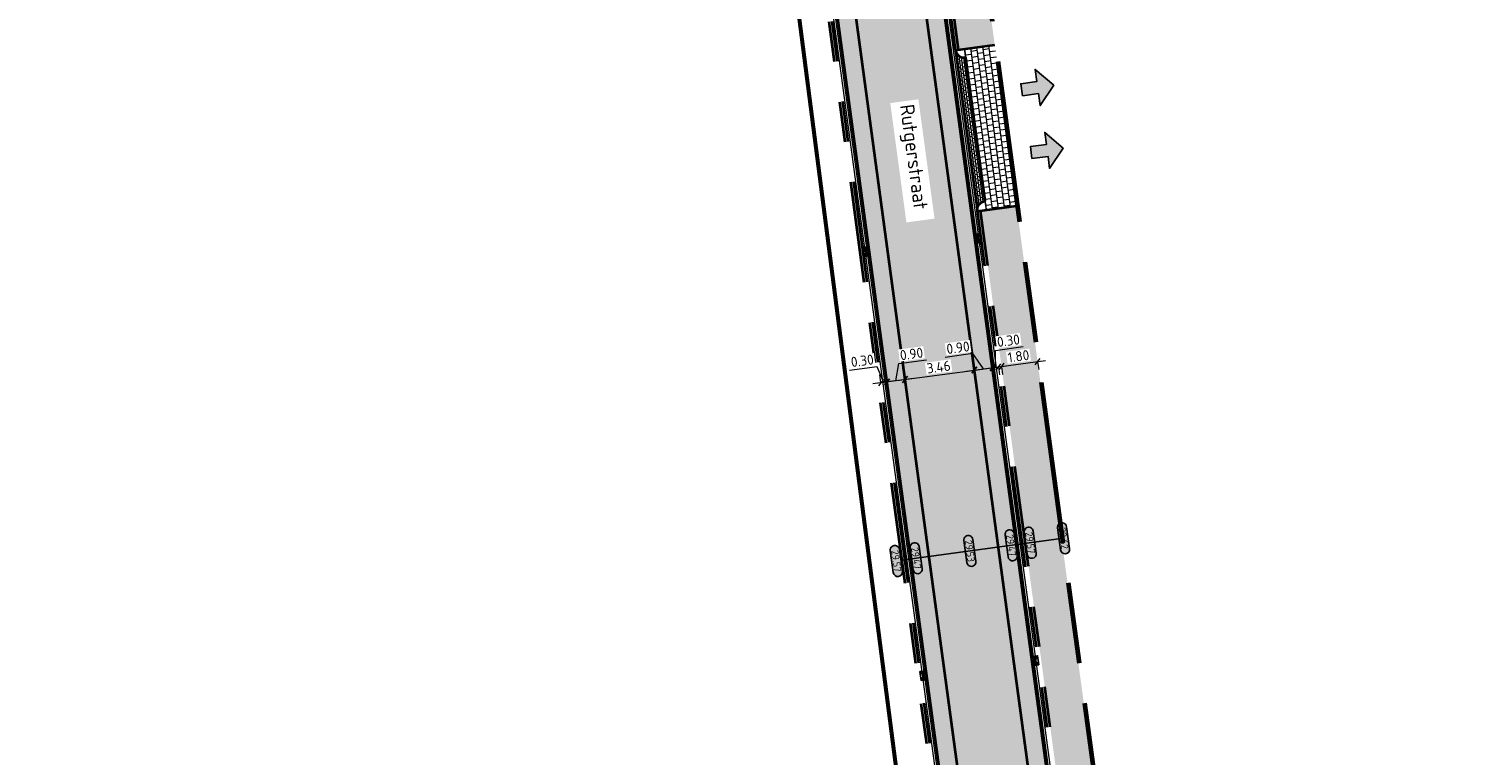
# Model space of a CAD drawing. Header units: metres. Extents: x 199937 to 201628, y 374508 to 375260.
# Tile 30 of 183: x 201115 to 201186, y 374666 to 374702. Entities that reach past the tile are written whole.
import ezdxf
from ezdxf.enums import TextEntityAlignment as Align

# ---------------------------------------------------------------- set-up
doc = ezdxf.new("R2010")
doc.units = ezdxf.units.M
doc.set_wipeout_variables(frame=1)
for name, pattern in [('VH-OPSLUITBAND_100X200', [16, 8, -2, 4, -2]), ('VH-TROTTOIRBAND_130-150', [15, 5, -2, 2, -2, 2, -2]), ('XX-PROJECTGRENS', [18, 12, -3, 0, -3])]:
    doc.linetypes.add(name, pattern=pattern)
doc.layers.add('000___INRIT-PIJL', color=252, linetype='Continuous')
doc.layers.add('N-WE-KG-GRENS_PROJECT-G', color=7, linetype='XX-PROJECTGRENS', lineweight=35, transparency=0.45)
for name, color, linetype, lineweight in [('N-WE-OG-HOOGTELIJN-G', 7, 'Continuous', 25), ('N-WE-RI-KOLK-S', 7, 'Continuous', 25), ('N-WE-VH-GOOT-G', 170, 'Continuous', 35), ('N-WE-VH-KANTOPSLUITING_OPSLUITBAND_100X200-G', 150, 'VH-OPSLUITBAND_100X200', 35), ('N-WE-VH-KANTOPSLUITING_TROTTOIRBAND_130 150-G', 210, 'VH-TROTTOIRBAND_130-150', 35), ('N-WE-VH-KANTOPSLUITING_TROTTOIRBAND_130 150_250_HOEKBLOK-S', 210, 'Continuous', 25), ('N-WE-VH-KANTVERHARDING_STREKLAAG-G', 60, 'Continuous', 18), ('N-WE-VH-VERHARDING_BETONSTRAATSTEEN-G', 252, 'Continuous', 35), ('N-WE-VH-VERHARDING_TEGEL-A', 252, 'Continuous', 18), ('N-WE-VH-VERHARDING_TEGEL-G', 252, 'Continuous', 35), ('X-XX-AL-HOOGTELABEL-S', 7, 'Continuous', 25), ('X-XX-AL-M', 7, 'Continuous', 18), ('X-XX-AL-M-200', 7, 'Continuous', 18), ('X-XX-AL-T35', 50, 'Continuous', 35)]:
    doc.layers.add(name, color=color, linetype=linetype, lineweight=lineweight)
for name, color, linetype, lineweight, true_color in [('N-WE-VH-VERHARDING_BETONSTRAATSTEEN_GRIJS-A', 7, 'Continuous', 18, 0xa6a6a6), ('N-WE-VH-VERHARDING_BETONSTRAATSTEEN_HEIDE-A', 7, 'Continuous', 0, 0x986657), ('N-WE-VH-VERHARDING_BETONSTRAATSTEEN_ROOD-A', 7, 'Continuous', 0, 0xa92c0a)]:
    doc.layers.add(name, color=color, linetype=linetype, lineweight=lineweight, true_color=true_color)
doc.styles.add('NLCS-ISO-ANNOTATIEF-T18', font='NLCS-ISO.ttf', dxfattribs={"height": 1.8})
doc.styles.add('NLCS-ISO-M200-T25', font='NLCS-ISO.ttf', dxfattribs={"height": 0.5})
doc.styles.add('NLCS-ISO-M200-T35', font='NLCS-ISO.ttf', dxfattribs={"height": 0.7})
doc.dimstyles.new('NLCS-M200-T25-SCHRAP_L2_H1', dxfattribs={"dimscale": 0.2, "dimtxt": 2.5, "dimasz": 1.4, "dimexe": 2, "dimexo": 2, "dimgap": 0.7, "dimtad": 1, "dimzin": 0, "dimdsep": 46, "dimtxsty": 'NLCS-ISO-M200-T25', "dimblk": 'OBLIQUE', "dimcen": 0, "dimdle": 2, "dimclrd": 256, "dimclre": 256, "dimclrt": 256, "dimadec": 1, "dimazin": 0, "dimtfac": 1, "dimtdec": 3, "dimtofl": 0, "dimtmove": 0, "dimatfit": 3, "dimldrblk": 'OBLIQUE', "dimfxl": 2, "dimfxlon": 1, "dimtfillclr": 256, "dimtolj": 1, "dimtzin": 0, "dimlwd": -1, "dimlwe": -1, "dimarcsym": 0})

# ---------------------------------------------------------------- blocks, each defined once
blk = doc.blocks.new('inrit')
h = blk.add_hatch(color=256)
h.dxf.hatch_style = 1
h.paths.add_polyline_path([(0.3, 1), (-0.3, 1), (-0.3, 1.8), (-0.9, 1.8), (0, 2.6), (0.9, 1.8), (0.3, 1.8)])
at = {"color": 3, "flags": 128}
blk.add_lwpolyline([(0.3, 1), (-0.3, 1), (-0.3, 1.8), (-0.9, 1.8), (0, 2.6), (0.9, 1.8), (0.3, 1.8), (0.3, 1)], dxfattribs=at)
blk = doc.blocks.new('SVH-TROTTOIRBAND HOEKBLOK_130 150X250_R450_H90UITW_HD-MM')
at = {"linetype": 'Continuous', "lineweight": 0}
for q in [(450, 450), (0, 0)]:
    blk.add_line((0, 450), q, dxfattribs=at)
for radius in [450, 430]:
    blk.add_arc((0, 450), radius, 270, 0, dxfattribs=at)
blk = doc.blocks.new('*U283')
h = blk.add_hatch(color=253)
h.dxf.hatch_style = 1
edge = h.paths.add_edge_path()
edge.add_line((2.73, 1.13), (-2.73, 1.13))
edge.add_arc((-2.73, 0), 1.13, 90, 270)
edge.add_line((-2.73, -1.13), (2.73, -1.13))
edge.add_arc((2.73, 0), 1.13, 270, 450)
blk.add_lwpolyline([(2.73, 1.13), (-2.73, 1.13, 1), (-2.73, -1.13), (2.73, -1.13, 1)], format="xyb", close=True)
at = {"style": 'NLCS-ISO-ANNOTATIEF-T18'}
blk.add_attdef('HGT', text='', height=1.8, dxfattribs=at).set_placement((0, 0), align=Align.MIDDLE_CENTER)
blk = doc.blocks.new('N-SRI-KOLK_STRAAT_450X300-SO')
h = blk.add_hatch(color=256)
h.dxf.hatch_style = 1
h.paths.add_polyline_path([(0, 0.75), (-1.125, 1.5), (-1.125, 0)])
h.paths.add_polyline_path([(1.125, 0), (1.125, 1.5), (0, 0.75)])
for p, q in [((-1.125, 0), (1.125, 1.5)), ((1.125, 0), (-1.125, 1.5))]:
    blk.add_line(p, q)
at = {"flags": 128}
blk.add_lwpolyline([(-1.125, 0), (1.125, 0), (1.125, 1.5), (-1.125, 1.5)], close=True, dxfattribs=at)
blk = doc.blocks.new('_Oblique')
at = {"color": 0, "linetype": 'ByBlock', "lineweight": -2}
blk.add_line((-0.5, -0.5), (0.5, 0.5), dxfattribs=at)
blk = doc.blocks.new('*D782')
at = {"layer": 'Defpoints', "color": 0, "transparency": 16777216}
for p in [(201157.804, 374684.428), (201161.23, 374684.891), (201161.23, 374684.891)]:
    blk.add_point(p, dxfattribs=at)
at = {"layer": 'X-XX-AL-M', "transparency": 16777216}
for p, q in [((201161.23, 374684.891), (201161.177, 374685.287)), ((201157.408, 374684.374), (201161.627, 374684.945)), ((201157.804, 374684.428), (201157.75, 374684.824))]:
    blk.add_line(p, q, dxfattribs=at)
at = {"layer": 'X-XX-AL-M', "transparency": 16777216, "xscale": 0.28, "yscale": 0.28, "zscale": 0.28}
for p, rotation in [((201161.23, 374684.891), 7.698848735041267), ((201157.804, 374684.428), 187.6988487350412)]:
    blk.add_blockref('_Oblique', p, dxfattribs=dict(at, rotation=rotation))
at = {"layer": 'X-XX-AL-M', "transparency": 16777216, "insert": (201159.465, 374685.046), "char_height": 0.5, "attachment_point": 5, "rotation": 7.69885, "style": 'NLCS-ISO-M200-T25', "bg_fill": 3, "box_fill_scale": 1.1, "bg_fill_color": 256, "bg_fill_true_color": 13158600, "bg_fill_transparency": 0}
blk.add_mtext('\\A1;3.46', dxfattribs=at)
blk = doc.blocks.new('*D783')
at = {"layer": 'Defpoints', "color": 0, "transparency": 16777216}
for p in [(201156.912, 374684.307), (201156.912, 374684.307), (201157.804, 374684.428)]:
    blk.add_point(p, dxfattribs=at)
at = {"layer": 'X-XX-AL-M', "transparency": 16777216}
for p, q in [((201157.358, 374684.368), (201157.495, 374685.214)), ((201157.495, 374685.214), (201158.862, 374685.399)), ((201158.2, 374684.481), (201156.516, 374684.254)), ((201156.912, 374684.307), (201156.858, 374684.704)), ((201157.804, 374684.428), (201157.75, 374684.824))]:
    blk.add_line(p, q, dxfattribs=at)
at = {"layer": 'X-XX-AL-M', "transparency": 16777216, "xscale": 0.28, "yscale": 0.28, "zscale": 0.28}
for p, rotation in [((201156.912, 374684.307), 187.6988487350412), ((201157.804, 374684.428), 7.698848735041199)]:
    blk.add_blockref('_Oblique', p, dxfattribs=dict(at, rotation=rotation))
at = {"layer": 'X-XX-AL-M', "transparency": 16777216, "insert": (201158.126, 374685.693), "char_height": 0.5, "attachment_point": 5, "rotation": 7.69885, "style": 'NLCS-ISO-M200-T25', "bg_fill": 3, "box_fill_scale": 1.1, "bg_fill_color": 256, "bg_fill_true_color": 13158600, "bg_fill_transparency": 0}
blk.add_mtext('\\A1;0.90', dxfattribs=at)
blk = doc.blocks.new('*D784')
at = {"layer": 'Defpoints', "color": 0, "transparency": 16777216}
for p in [(201156.615, 374684.267), (201156.615, 374684.267), (201156.912, 374684.307)]:
    blk.add_point(p, dxfattribs=at)
at = {"layer": 'X-XX-AL-M', "transparency": 16777216}
for p, q in [((201156.43, 374685.062), (201155.062, 374684.877)), ((201156.763, 374684.287), (201156.43, 374685.062)), ((201157.308, 374684.361), (201156.218, 374684.214)), ((201156.615, 374684.267), (201156.561, 374684.664)), ((201156.912, 374684.307), (201156.858, 374684.704))]:
    blk.add_line(p, q, dxfattribs=at)
at = {"layer": 'X-XX-AL-M', "transparency": 16777216, "xscale": 0.28, "yscale": 0.28, "zscale": 0.28}
for p, rotation in [((201156.615, 374684.267), 187.6988487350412), ((201156.912, 374684.307), 7.698848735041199)]:
    blk.add_blockref('_Oblique', p, dxfattribs=dict(at, rotation=rotation))
at = {"layer": 'X-XX-AL-M', "transparency": 16777216, "insert": (201155.694, 374685.356), "char_height": 0.5, "attachment_point": 5, "rotation": 7.69885, "style": 'NLCS-ISO-M200-T25', "bg_fill": 3, "box_fill_scale": 1.1, "bg_fill_color": 256, "bg_fill_true_color": 13158600, "bg_fill_transparency": 0}
blk.add_mtext('\\A1;0.30', dxfattribs=at)
blk = doc.blocks.new('*D785')
at = {"layer": 'Defpoints', "color": 0, "transparency": 16777216}
for p in [(201162.122, 374685.012), (201162.122, 374685.012), (201161.23, 374684.891)]:
    blk.add_point(p, dxfattribs=at)
at = {"layer": 'X-XX-AL-M', "transparency": 16777216}
for p, q in [((201161.159, 374685.708), (201159.791, 374685.523)), ((201161.676, 374684.951), (201161.159, 374685.708)), ((201160.834, 374684.837), (201162.519, 374685.065)), ((201161.23, 374684.891), (201161.177, 374685.287)), ((201162.122, 374685.012), (201162.176, 374684.615))]:
    blk.add_line(p, q, dxfattribs=at)
at = {"layer": 'X-XX-AL-M', "transparency": 16777216, "xscale": 0.28, "yscale": 0.28, "zscale": 0.28}
for p, rotation in [((201161.23, 374684.891), 187.6988487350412), ((201162.122, 374685.012), 7.698848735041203)]:
    blk.add_blockref('_Oblique', p, dxfattribs=dict(at, rotation=rotation))
at = {"layer": 'X-XX-AL-M', "transparency": 16777216, "insert": (201160.422, 374686.002), "char_height": 0.5, "attachment_point": 5, "rotation": 7.69885, "style": 'NLCS-ISO-M200-T25', "bg_fill": 3, "box_fill_scale": 1.1, "bg_fill_color": 256, "bg_fill_true_color": 13158600, "bg_fill_transparency": 0}
blk.add_mtext('\\A1;0.90', dxfattribs=at)
blk = doc.blocks.new('*D786')
at = {"layer": 'Defpoints', "color": 0, "transparency": 16777216}
for p in [(201162.122, 374685.012), (201162.419, 374685.052), (201162.419, 374685.052)]:
    blk.add_point(p, dxfattribs=at)
at = {"layer": 'X-XX-AL-M', "transparency": 16777216}
for p, q in [((201162.271, 374685.032), (201162.28, 374685.869)), ((201162.28, 374685.869), (201163.647, 374686.054)), ((201161.726, 374684.958), (201162.816, 374685.105)), ((201162.122, 374685.012), (201162.176, 374684.615)), ((201162.419, 374685.052), (201162.473, 374684.655))]:
    blk.add_line(p, q, dxfattribs=at)
at = {"layer": 'X-XX-AL-M', "transparency": 16777216, "xscale": 0.28, "yscale": 0.28, "zscale": 0.28}
for p, rotation in [((201162.122, 374685.012), 187.6988487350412), ((201162.419, 374685.052), 7.698848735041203)]:
    blk.add_blockref('_Oblique', p, dxfattribs=dict(at, rotation=rotation))
at = {"layer": 'X-XX-AL-M', "transparency": 16777216, "insert": (201162.911, 374686.348), "char_height": 0.5, "attachment_point": 5, "rotation": 7.69885, "style": 'NLCS-ISO-M200-T25', "bg_fill": 3, "box_fill_scale": 1.1, "bg_fill_color": 256, "bg_fill_true_color": 13158600, "bg_fill_transparency": 0}
blk.add_mtext('\\A1;0.30', dxfattribs=at)
blk = doc.blocks.new('*D787')
at = {"layer": 'X-XX-AL-M-200', "transparency": 16777216}
for p, q in [((201162.172, 374685.018), (201164.748, 374685.367)), ((201162.568, 374685.072), (201162.622, 374684.676)), ((201164.352, 374685.313), (201164.405, 374684.917))]:
    blk.add_line(p, q, dxfattribs=at)
at = {"layer": 'X-XX-AL-M-200', "transparency": 16777216, "xscale": 0.28, "yscale": 0.28, "zscale": 0.28}
for p, rotation in [((201162.568, 374685.072), 187.6991485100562), ((201164.352, 374685.313), 7.699148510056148)]:
    blk.add_blockref('_Oblique', p, dxfattribs=dict(at, rotation=rotation))
at = {"layer": 'X-XX-AL-M-200', "transparency": 16777216, "insert": (201163.408, 374685.579), "char_height": 0.5, "attachment_point": 5, "rotation": 7.69915, "style": 'NLCS-ISO-M200-T25', "bg_fill": 3, "box_fill_scale": 1.1, "bg_fill_color": 256, "bg_fill_true_color": 13158600, "bg_fill_transparency": 0}
blk.add_mtext('\\A1;1.80', dxfattribs=at)
at = {"layer": 'Defpoints', "color": 0, "transparency": 16777216}
for p in [(201162.568, 374685.072), (201164.352, 374685.313), (201164.352, 374685.313)]:
    blk.add_point(p, dxfattribs=at)

msp = doc.modelspace()

# ---------------------------------------------------------------- hatches: boundary and pattern name
at = {"layer": 'N-WE-VH-VERHARDING_BETONSTRAATSTEEN_GRIJS-A'}
h = msp.add_hatch(dxfattribs=at)
h.set_pattern_fill('AVH-GRI_BSS_KEIFRMT_HALFST-SO', color=256, angle=7.71626, pattern_type=2)
h.set_pattern_definition([(7.7163, (201160.80735, 374700.31992), (0.0899512, 0.1181473), [0.105, -0.105]), (97.7163, (201160.80735, 374700.31992), (-0.1040492, -0.0140981), [])])
h.paths.add_polyline_path([(201160.809, 374700.32, -0.29507), (201160.367, 374700.528), (201161.395, 374692.933, -0.29379), (201161.765, 374693.249)])
at = {"layer": 'N-WE-VH-VERHARDING_BETONSTRAATSTEEN_HEIDE-A', "true_color": 0x986657}
h = msp.add_hatch(dxfattribs=at)
h.set_pattern_fill('AVH-HEI_BSS_KEIFRMT_KEPER-SO', color=25, scale=2, angle=187.70384, pattern_type=2)
h.set_pattern_definition([(187.70384062, (0, 0), (-0.17995353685, -0.23625563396), [0.63, -0.21]), (97.70384062, (0.0563, -0.4162), (-0.17995353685, -0.23625563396), [0.63, -0.21])])
h.paths.add_polyline_path([(201152.526, 374755.997), (201151.634, 374755.876), (201166.452, 374646.261), (201167.344, 374646.382)])
h = msp.add_hatch(dxfattribs=at)
h.set_pattern_fill('AVH-HEI_BSS_KEIFRMT_KEPER-SO', color=25, scale=2, angle=187.70384, pattern_type=2)
h.set_pattern_definition([(187.70384, (201161.83697, 374645.63702), (-0.17995354, -0.23625563), [0.63, -0.21]), (97.70384, (201161.89327, 374645.22082), (-0.17995354, -0.23625563), [0.63, -0.21])])
h.paths.add_polyline_path([(201148.208, 374755.413), (201147.316, 374755.292), (201162.134, 374645.677), (201163.026, 374645.798)])
at = {"layer": 'N-WE-VH-VERHARDING_BETONSTRAATSTEEN_ROOD-A'}
h = msp.add_hatch(dxfattribs=at)
h.set_pattern_fill('AVH-ROO_BSS_KEIFRMT_KEPER-SO', color=36, scale=2, angle=142.70384, pattern_type=2)
h.set_pattern_definition([(142.70384062, (0, 0), (-0.29430432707, -0.03981159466), [0.63, -0.21]), (52.70384062, (-0.2545, -0.33412), (-0.29430432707, -0.03981159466), [0.63, -0.21])])
h.paths.add_polyline_path([(201151.634, 374755.876), (201148.208, 374755.413), (201163.026, 374645.798), (201166.452, 374646.261)])
at = {"layer": 'N-WE-VH-VERHARDING_TEGEL-A'}
h = msp.add_hatch(dxfattribs=at)
h.set_pattern_fill('AVH-TEGEL_300X300_HALFST-SO', color=256, scale=5, angle=97.7, pattern_type=2)
h.set_pattern_definition([(97.7, (0, 0), (-0.188843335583, 0.2771970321), [0.3, -0.3]), (187.7, (0, 0), (0.04019585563, -0.29729495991), [])])
h.paths.add_polyline_path([(201156.375, 374730.887), (201158.158, 374731.128), (201155.142, 374753.438), (201153.36, 374753.186)])
h.paths.add_polyline_path([(201160.452, 374700.726), (201162.235, 374700.967), (201159.223, 374723.248), (201157.44, 374723.007)])
h.paths.add_polyline_path([(201163.312, 374693.004), (201161.528, 374692.762), (201168.058, 374644.46), (201169.842, 374644.701)])
h = msp.add_hatch(dxfattribs=at)
h.set_pattern_fill('AVH-TEGEL_300X300_HALFST-SO', color=256, angle=7.69915, pattern_type=2)
h.set_pattern_definition([(7.6991, (201160.74918, 374700.76615), (0.2771998, 0.1888392), [0.3, -0.3]), (97.699, (201160.74918, 374700.76615), (-0.297296, -0.040191), [])])
h.paths.add_polyline_path([(201162.235, 374700.967), (201160.749, 374700.766), (201160.809, 374700.32), (201161.765, 374693.249), (201161.826, 374692.803), (201163.312, 374693.004)])

# ---------------------------------------------------------------- linework, layer by layer
at = {"layer": 'N-WE-KG-GRENS_PROJECT-G', "const_width": 0.2}
msp.add_lwpolyline([(201308.154, 374697.695), (201289.987, 374686.064, -0.039086), (201266.925, 374673.14), (201200.091, 374642.739), (201176.185, 374630.628), (201154.896, 374621.629), (201134.191, 374615.027, 0.222043), (201130.95, 374609.666), (201131.634, 374605.697), (201128.564, 374605.463), (201127.077, 374611.085), (201121.934, 374614.786), (201115.176, 374614.724), (201114.644, 374618.633), (201122.184, 374622.355), (201156.273, 374633.318, 0.28281), (201160.28, 374643.215), (201159.79, 374646.456), (201145.314, 374758.563), (201142.008, 374758.346), (201141.387, 374761.366)], format="xyb", dxfattribs=at)
at = {"layer": 'N-WE-OG-HOOGTELIJN-G'}
msp.add_lwpolyline([(201157.648, 374675.502), (201165.633, 374676.582)], dxfattribs=at)
at = {"layer": 'N-WE-VH-GOOT-G'}
for points in [[(201167.478, 374645.391), (201152.392, 374756.988)], [(201162.268, 374644.686), (201148.41, 374747.201)]]:
    msp.add_lwpolyline(points, dxfattribs=at)
at = {"layer": 'N-WE-VH-KANTOPSLUITING_OPSLUITBAND_100X200-G'}
for points in [[(201176.265, 374639.913), (201171.745, 374641.746, -0.226841), (201169.851, 374644.633), (201153.575, 374765.026), (201146.835, 374814.702, -0.383896), (201149.85, 374819.125), (201151.437, 374819.513), (201151.01, 374821.262)], [(201176.389, 374639.971), (201171.79, 374641.836, -0.226308), (201169.95, 374644.646), (201153.674, 374765.04), (201146.934, 374814.715, -0.383896), (201149.873, 374819.028), (201151.558, 374819.44), (201151.107, 374821.285)]]:
    msp.add_lwpolyline(points, format="xyb", dxfattribs=at)
at = {"layer": 'N-WE-VH-KANTOPSLUITING_TROTTOIRBAND_130 150-G'}
for points in [[(201161.823, 374644.622), (201146.736, 374756.223)], [(201161.971, 374644.646), (201146.885, 374756.243)], [(201160.303, 374700.706), (201157.291, 374722.987)], [(201160.452, 374700.726), (201157.44, 374723.007)], [(201167.776, 374645.431), (201161.38, 374692.742)], [(201167.924, 374645.451), (201161.528, 374692.762)]]:
    msp.add_lwpolyline(points, dxfattribs=at)
at = {"layer": 'N-WE-VH-KANTVERHARDING_STREKLAAG-G'}
for points in [[(201167.577, 374645.404), (201152.491, 374757.001)], [(201167.676, 374645.417), (201152.59, 374757.014)], [(201162.07, 374644.659), (201148.212, 374747.175)], [(201162.169, 374644.673), (201148.311, 374747.188)]]:
    msp.add_lwpolyline(points, dxfattribs=at)
at = {"layer": 'N-WE-VH-VERHARDING_BETONSTRAATSTEEN-G'}
for points in [[(201166.452, 374646.261), (201151.634, 374755.876)], [(201163.026, 374645.798), (201148.208, 374755.413)]]:
    msp.add_lwpolyline(points, dxfattribs=at)
msp.add_lwpolyline([(201160.303, 374700.706), (201161.38, 374692.742, -0.414147), (201161.765, 374693.249), (201160.809, 374700.32, -0.414214)], format="xyb", close=True, dxfattribs=at)
at = {"layer": 'N-WE-VH-VERHARDING_TEGEL-G'}
for points, elevation in [([(201160.303, 374700.706), (201162.235, 374700.967)], 29.657), ([(201161.38, 374692.742), (201163.312, 374693.004)], 29.611)]:
    msp.add_lwpolyline(points, dxfattribs=dict(at, elevation=elevation))

# ---------------------------------------------------------------- block references
at = {"layer": '000___INRIT-PIJL'}
for p, rotation in [((201162.572, 374698.602, 29.707), 278.1064719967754), ((201163.043, 374695.507), 277.6894927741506)]:
    msp.add_blockref('inrit', p, dxfattribs=dict(at, rotation=rotation))
at = {"layer": 'N-WE-RI-KOLK-S', "xscale": 0.2, "yscale": 0.2, "zscale": 0.2}
for p, rotation in [((201161.558, 374691.426), 97.69884873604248), ((201155.742, 374690.721), 277.6988487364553), ((201164.379, 374670.556), 97.69884873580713), ((201158.574, 374669.771), 277.6988487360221)]:
    msp.add_blockref('N-SRI-KOLK_STRAAT_450X300-SO', p, dxfattribs=dict(at, rotation=rotation))
at = {"layer": 'N-WE-VH-KANTOPSLUITING_TROTTOIRBAND_130 150_250_HOEKBLOK-S', "yscale": 0.001, "zscale": 0.001}
for p, xscale, rotation in [((201160.303, 374700.706), 0.001, 277.698848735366), ((201161.38, 374692.742), -0.001, 277.6994482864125)]:
    msp.add_blockref('SVH-TROTTOIRBAND HOEKBLOK_130 150X250_R450_H90UITW_HD-MM', p, dxfattribs=dict(at, xscale=xscale, rotation=rotation))
at = {"layer": 'X-XX-AL-HOOGTELABEL-S', "xscale": 0.2, "yscale": 0.2, "zscale": 0.2, "rotation": 277.7272722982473}
for p, values in [((201163.987, 374676.359), {'HGT': '29.57'}), ((201165.633, 374676.582), {'HGT': '29.62'}), ((201161.004, 374675.956), {'HGT': '29.53'}), ((201163.043, 374676.232), {'HGT': '29.47'}), ((201157.375, 374675.461), {'HGT': '29.57'}), ((201158.354, 374675.598), {'HGT': '29.47'})]:
    msp.add_blockref('*U283', p, dxfattribs=at).add_auto_attribs(values)

# ---------------------------------------------------------------- next in the draw order: dimensions: what is measured, and where the dimension line sits
at = {"layer": 'X-XX-AL-M'}
dim = msp.add_aligned_dim(p1=(201157.804, 374684.428), p2=(201161.23, 374684.891), distance=0, dimstyle='NLCS-M200-T25-SCHRAP_L2_H1', override={"dimtfill": 1}, dxfattribs=at)
dim.commit()
dim.dimension.update_dxf_attribs({"geometry": '*D782', "text_midpoint": (201159.465, 374685.046)})

# ---------------------------------------------------------------- next in the draw order: wipeouts: each hides what was drawn before it
msp.add_wipeout([(201157.077, 374698.086), (201157.874, 374692.19), (201159.262, 374692.377), (201158.464, 374698.274)]).dxf.layer = 'X-XX-AL-T35'

# ---------------------------------------------------------------- next in the draw order: texts
at = {"layer": 'X-XX-AL-T35', "style": 'NLCS-ISO-M200-T35'}
msp.add_text('Rutgerstraat', height=0.7, rotation=277.69885, dxfattribs=at).set_placement((201157.551, 374697.974))

# ---------------------------------------------------------------- next in the draw order: dimensions: what is measured, and where the dimension line sits
at = {"layer": 'X-XX-AL-M'}
for base, p1, p2, picture, middle in [((201162.122, 374685.012), (201161.23, 374684.891), (201162.122, 374685.012), '*D785', (201161.02, 374685.69)), ((201156.912, 374684.307), (201157.804, 374684.428), (201156.912, 374684.307), '*D783', (201157.633, 374685.233))]:
    dim = msp.add_linear_dim(base=base, p1=p1, p2=p2, angle=187.69885, dimstyle='NLCS-M200-T25-SCHRAP_L2_H1', override={"dimtmove": 1, "dimtfill": 1}, dxfattribs=at)
    dim.commit()
    dim.dimension.update_dxf_attribs({"geometry": picture, "text_midpoint": middle, "dimtype": 160})

# ---------------------------------------------------------------- next in the draw order: dimensions: what is measured, and where the dimension line sits
for base, p1, p2, picture, middle in [((201162.419, 374685.052), (201162.122, 374685.012), (201162.419, 374685.052), '*D786', (201162.418, 374685.888)), ((201156.615, 374684.267), (201156.912, 374684.307), (201156.615, 374684.267), '*D784', (201156.291, 374685.043))]:
    dim = msp.add_linear_dim(base=base, p1=p1, p2=p2, angle=187.69885, dimstyle='NLCS-M200-T25-SCHRAP_L2_H1', override={"dimtmove": 1, "dimtfill": 1}, dxfattribs=at)
    dim.commit()
    dim.dimension.update_dxf_attribs({"geometry": picture, "text_midpoint": middle, "dimtype": 160})

# ---------------------------------------------------------------- next in the draw order: dimensions: what is measured, and where the dimension line sits
at = {"layer": 'X-XX-AL-M-200'}
dim = msp.add_aligned_dim(p1=(201162.568, 374685.072), p2=(201164.352, 374685.313), distance=0, dimstyle='NLCS-M200-T25-SCHRAP_L2_H1', override={"dimtfill": 1}, dxfattribs=at)
dim.commit()
dim.dimension.update_dxf_attribs({"geometry": '*D787', "text_midpoint": (201163.408, 374685.579)})

doc.saveas('drawing.dxf')
